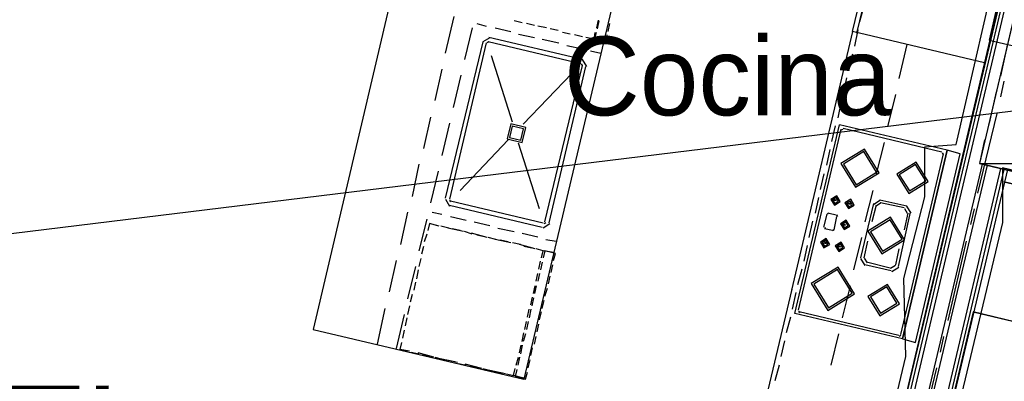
# Model space of a CAD drawing. Header units: feet. Extents: x -79 to 198, y -22 to 181.
# Tile 218 of 256: x 85.2 to 100.22, y 144.92 to 150.44. Entities that reach past the tile are written whole.
import ezdxf
from ezdxf.enums import TextEntityAlignment as Align

# ---------------------------------------------------------------- set-up
doc = ezdxf.new("R2010")
doc.units = ezdxf.units.FT
for name, color, linetype in [('A-AREA-UNIDAD', 30, 'CONTINUOUS'), ('A-LINEA', 7, 'CONTINUOUS'), ('A-MURO-CONCRETO', 8, 'CONTINUOUS'), ('A-NOMBRE-ESPACIO', 2, 'CONTINUOUS'), ('A-TEXTO-PDF', 3, 'CONTINUOUS')]:
    doc.layers.add(name, color=color, linetype=linetype)

msp = doc.modelspace()

# ---------------------------------------------------------------- linework, layer by layer
at = {"layer": 'A-AREA-UNIDAD'}
for points in [[(85.28, 129.1733), (88.512, 142.8089), (89.76, 142.7733), (97.68, 140.9422), (98.72, 145.2978), (98.688, 146.4889), (99.008, 147.7333), (99.008, 148.4978), (99.488, 148.5333), (100.192, 151.6089), (101.2, 151.6978), (102.848, 158.6489), (102.56, 158.7378), (102.528, 159.4133), (96.128, 159.8222), (90.24, 159.8933), (84.192, 159.5733), (77.44, 158.8622), (73.68, 158.1689)], [(101.888, 147.7689), (100.192, 148.1778), (100.192, 147.3422), (98.4, 139.8222), (96.72, 139.8933), (96.672, 140.1422), (89.248, 141.8489), (86.192, 128.9244)]]:
    msp.add_lwpolyline(points, dxfattribs=at)
at = {"layer": 'A-LINEA'}
for p, q in [((94.92, 153.5378), (92.8933, 144.9511)), ((97.9733, 150.2311), (98.5467, 152.6844)), ((128.4377, 152.4797), (36.6895, 141.2395)), ((100.4933, 152.2178), (97.7733, 140.7111)), ((100.5467, 152.2044), (97.8133, 140.6578)), ((100.6, 152.1911), (97.8533, 140.5911)), ((90.8533, 150.7111), (89.68, 145.7111)), ((100.16, 150.7644), (97.7733, 140.7111)), ((98.08, 150.6444), (98.0133, 150.4044)), ((91.8267, 150.4844), (91.6933, 149.9244)), ((92.1733, 150.3778), (92.32, 150.3378)), ((92.8667, 150.3911), (92.7467, 150.4178)), ((93.0533, 150.3511), (92.9333, 150.3778)), ((93.24, 150.3111), (93.1067, 150.3378)), ((94.0267, 150.4311), (94, 150.3111)), ((94.0133, 150.2978), (94.04, 150.4178)), ((94.2, 150.3778), (94.1733, 150.2578)), ((92.1067, 150.3111), (91.9867, 149.8311)), ((92.4533, 150.3111), (92.6933, 150.2578)), ((92.8133, 150.2178), (93.0533, 150.1644)), ((93.4133, 150.2711), (93.2933, 150.2978)), ((93.6, 150.2178), (93.48, 150.2444)), ((93.7867, 150.1778), (93.6667, 150.2044)), ((93.9733, 150.1378), (94, 150.2444)), ((97.9067, 150.2578), (96.9733, 146.3111)), ((97.9867, 150.2844), (97.9333, 150.0311)), ((92.2667, 150.0978), (91.6933, 147.7111)), ((92.32, 150.0844), (91.76, 147.6978)), ((92.3733, 150.1621), (92.269, 150.0977)), ((92.3579, 150.0972), (92.3339, 150.0824)), ((93.76, 149.7644), (92.3467, 150.0978)), ((93.7867, 149.8311), (92.36, 150.1644)), ((93.1733, 150.1378), (93.4267, 150.0844)), ((93.5467, 150.0444), (93.7867, 149.9911)), ((98.7333, 150.0578), (98.6133, 149.5378)), ((100.2667, 150.0711), (100.16, 149.5778)), ((92.72, 148.8711), (92.4, 149.8844)), ((93.9067, 149.9644), (94.0667, 149.9244)), ((97.9067, 149.9111), (97.84, 149.6711)), ((93.2133, 147.3511), (93.7867, 149.7378)), ((93.28, 147.3378), (93.84, 149.7244)), ((93.7861, 149.7398), (93.7713, 149.7639)), ((93.851, 149.7245), (93.7866, 149.8288)), ((91.64, 149.6844), (91.5333, 149.2044)), ((91.9333, 149.5911), (91.8133, 149.0978)), ((92.88, 148.8444), (93.6267, 149.6178)), ((97.8133, 149.5511), (97.76, 149.3111)), ((100.2133, 149.4978), (100.16, 149.2578)), ((100.2133, 149.4978), (100.16, 149.2578)), ((100.2133, 149.4978), (100.16, 149.2578)), ((98.56, 149.2978), (98.44, 148.8044)), ((100.0933, 149.3378), (99.9867, 148.8578)), ((97.7333, 149.1911), (97.68, 148.9378)), ((100.1067, 149.0044), (99.8133, 147.7911)), ((100.1067, 149.0044), (99.8133, 147.7911)), ((100.1067, 149.0044), (99.8133, 147.7911)), ((91.4667, 148.9511), (91.36, 148.4711)), ((91.76, 148.8578), (91.64, 148.3644)), ((97.0267, 145.9511), (97.7067, 148.8311)), ((97.64, 148.8178), (97.5867, 148.5778)), ((99.3467, 148.4444), (97.7067, 148.8311)), ((97.08, 146.0044), (97.7333, 148.7644)), ((97.7579, 148.7639), (97.7339, 148.749)), ((99.2667, 148.4178), (97.76, 148.7778)), ((91.92, 147.8311), (92.6533, 148.6044)), ((93.1333, 147.5511), (92.8133, 148.5511)), ((98.3867, 148.5644), (98.2667, 148.0844)), ((97.56, 148.4578), (97.5067, 148.2178)), ((98.64, 145.6311), (99.2933, 148.3911)), ((98.6667, 145.5644), (99.3467, 148.4444)), ((99.2928, 148.3798), (99.2779, 148.4039)), ((91.2933, 148.2311), (91.1867, 147.7378)), ((99.88, 148.2311), (98.0133, 140.3378)), ((99.88, 148.2311), (98.0133, 140.3378)), ((99.96, 148.2178), (98.0667, 140.2444)), ((99.96, 148.2178), (98.0667, 140.2444)), ((91.5867, 148.1244), (91.4667, 147.6444)), ((97.4667, 148.0844), (97.4133, 147.8444)), ((100.16, 148.1644), (98.2267, 139.9911)), ((100.2133, 148.1511), (98.2667, 139.9244)), ((100.2133, 148.1511), (98.2667, 139.9244)), ((100.2133, 147.9644), (102.2267, 147.4844)), ((98.2133, 147.8311), (98.0933, 147.3511)), ((91.6957, 147.6977), (91.76, 147.5934)), ((91.7605, 147.6824), (91.7754, 147.6583)), ((91.7733, 147.6711), (93.1867, 147.3378)), ((97.3867, 147.7244), (97.3333, 147.4844)), ((97.6667, 147.6844), (97.5867, 147.6978)), ((97.6533, 147.6711), (97.5867, 147.6844)), ((97.6533, 147.6711), (97.6533, 147.6711)), ((97.88, 147.6178), (97.8, 147.6311)), ((97.88, 147.6311), (97.8133, 147.6444)), ((97.88, 147.6178), (97.88, 147.6178)), ((98.2267, 147.6311), (98.0267, 146.8044)), ((98.3333, 147.6821), (98.229, 147.6177)), ((98.3405, 147.6428), (98.2683, 147.5983)), ((98.7333, 147.5911), (98.32, 147.6844)), ((98.6933, 147.5644), (98.3333, 147.6444)), ((91.12, 147.4978), (91.0133, 147.0044)), ((91.4933, 147.4978), (91.64, 147.4711)), ((91.76, 147.6044), (93.1733, 147.2711)), ((97.4667, 147.2711), (97.52, 147.4711)), ((97.5446, 147.4839), (97.5205, 147.469)), ((97.5467, 147.4844), (97.6533, 147.4578)), ((98.2667, 147.6044), (98.2, 147.3511)), ((98.7867, 147.4978), (98.6, 146.6711)), ((98.7467, 147.4844), (98.6933, 147.2311)), ((98.7451, 147.4773), (98.7005, 147.5495)), ((98.7977, 147.4845), (98.7333, 147.5888)), ((99.76, 147.5511), (99.7067, 147.3111)), ((99.76, 147.5511), (99.7067, 147.3111)), ((99.76, 147.5511), (99.7067, 147.3111)), ((91.4133, 147.3911), (91.2933, 146.9111)), ((91.4533, 147.3244), (91.4267, 147.2178)), ((91.6, 147.2844), (91.4533, 147.3244)), ((91.56, 147.2978), (91.4533, 147.3244)), ((91.7733, 147.4311), (92.0133, 147.3778)), ((92.1333, 147.3511), (92.3733, 147.2978)), ((93.1867, 147.2601), (93.291, 147.3245)), ((93.2021, 147.325), (93.2261, 147.3398)), ((97.2933, 147.3644), (97.24, 147.1111)), ((97.6267, 147.2311), (97.6667, 147.4311)), ((97.6795, 147.4332), (97.6646, 147.4572)), ((97.8, 147.3111), (97.7333, 147.3244)), ((91.4133, 147.1644), (91.3733, 147.0444)), ((91.7467, 147.2578), (91.6267, 147.2844)), ((91.9733, 147.2044), (91.7333, 147.2578)), ((91.92, 147.2178), (91.8, 147.2444)), ((92.1067, 147.1644), (91.9867, 147.2044)), ((92.3333, 147.1111), (92.0933, 147.1778)), ((92.4933, 147.2578), (92.7467, 147.2044)), ((92.8667, 147.1778), (93.1067, 147.1244)), ((97.6, 147.2178), (97.48, 147.2444)), ((97.4805, 147.269), (97.4954, 147.245)), ((97.6021, 147.2183), (97.6261, 147.2332)), ((97.8, 147.2978), (97.7333, 147.3111)), ((97.8, 147.2978), (97.8, 147.2978)), ((92.2933, 147.1244), (92.1733, 147.1511)), ((92.4667, 147.0844), (92.3467, 147.1111)), ((92.6933, 147.0311), (92.4533, 147.0844)), ((92.6533, 147.0444), (92.5333, 147.0711)), ((92.84, 147.0044), (92.72, 147.0311)), ((93.2267, 147.0844), (93.3867, 147.0578)), ((97.5067, 147.0178), (97.4267, 147.0311)), ((98.04, 147.1111), (97.92, 146.6178)), ((98.1333, 147.0578), (98.08, 146.8044)), ((99.64, 147.0578), (99.36, 145.8444)), ((99.64, 147.0578), (99.36, 145.8444)), ((99.64, 147.0578), (99.36, 145.8444)), ((91.36, 146.9778), (91.3333, 146.8578)), ((93.0667, 146.9378), (92.8267, 147.0044)), ((93.0133, 146.9511), (92.8933, 146.9778)), ((93.3467, 146.8844), (93.1867, 146.9111)), ((93.2133, 146.9111), (93.1867, 146.8044)), ((97.2133, 146.9911), (97.16, 146.7511)), ((97.72, 146.9644), (97.6533, 146.9778)), ((98.6133, 146.9378), (98.56, 146.6978)), ((90.9467, 146.7644), (90.84, 146.2844)), ((91.32, 146.7911), (91.2933, 146.6711)), ((93.12, 146.6311), (93.1467, 146.7511)), ((93.1733, 146.7378), (93.1467, 146.6178)), ((98.029, 146.7911), (98.0934, 146.6868)), ((98.0816, 146.7983), (98.1262, 146.7261)), ((98.48, 146.6444), (98.12, 146.7378)), ((91.24, 146.6711), (91.12, 146.1778)), ((91.28, 146.6178), (91.2533, 146.4844)), ((93.08, 146.4444), (93.1067, 146.5644)), ((93.1333, 146.5644), (93.1067, 146.4444)), ((93.3067, 146.5778), (93.3333, 146.6978)), ((97.1333, 146.6311), (97.0667, 146.3911)), ((98.4933, 146.6044), (98.0933, 146.6978)), ((98.4862, 146.6461), (98.5584, 146.6906)), ((98.5067, 146.5934), (98.611, 146.6578)), ((91.24, 146.4311), (91.2133, 146.3111)), ((93.2667, 146.4044), (93.2933, 146.5244)), ((93.04, 146.2578), (93.0667, 146.3778)), ((93.08, 146.3778), (93.0533, 146.2578)), ((93.2133, 146.2178), (93.2533, 146.3378)), ((97.04, 146.2711), (96.9867, 146.0178)), ((97.8667, 146.3778), (97.7467, 145.8844)), ((91.1867, 146.2444), (91.16, 146.1244)), ((93, 146.0844), (93.0267, 146.2044)), ((93.04, 146.1911), (93.0133, 146.0711)), ((93.1733, 146.0311), (93.2, 146.1511)), ((90.7733, 146.0311), (90.6533, 145.4844)), ((91.1467, 146.0711), (91.12, 145.9378)), ((92.9467, 145.8978), (92.9733, 146.0178)), ((93, 146.0178), (92.9733, 145.8844)), ((93.1333, 145.8578), (93.16, 145.9778)), ((97.0805, 145.989), (97.0954, 145.965)), ((98.6133, 145.6178), (97.0933, 145.9778)), ((91.0667, 145.9378), (90.9467, 145.4178)), ((91.1067, 145.8844), (91.08, 145.7644)), ((92.9067, 145.7111), (92.9333, 145.8311)), ((92.96, 145.8311), (92.9333, 145.7111)), ((96.96, 145.8978), (96.8933, 145.6578)), ((98.6667, 145.5644), (97.0267, 145.9511)), ((89.68, 145.7111), (92.8933, 144.9511)), ((91.0667, 145.6978), (91.04, 145.5778)), ((93.0933, 145.6711), (93.12, 145.7911)), ((92.8667, 145.5244), (92.8933, 145.6578)), ((92.92, 145.6444), (92.88, 145.5244)), ((93.0533, 145.4844), (93.08, 145.6044)), ((96.8667, 145.5378), (96.8133, 145.2978)), ((97.6933, 145.6444), (97.5733, 145.1644)), ((98.6154, 145.605), (98.6395, 145.6198)), ((99.2933, 145.6044), (99.24, 145.3644)), ((99.2933, 145.6044), (99.24, 145.3644)), ((99.2933, 145.6044), (99.24, 145.3644)), ((91.1467, 145.3778), (91, 145.4044)), ((91.1733, 145.3644), (91.2933, 145.3378)), ((92.8267, 145.3511), (92.8533, 145.4711)), ((92.8667, 145.4711), (92.84, 145.3378)), ((93, 145.3111), (93.0267, 145.4311)), ((91.52, 145.2844), (91.28, 145.3511)), ((91.3467, 145.3244), (91.4667, 145.2978)), ((91.5333, 145.2844), (91.6533, 145.2578)), ((91.88, 145.2044), (91.64, 145.2578)), ((91.72, 145.2444), (91.84, 145.2178)), ((92.7733, 145.1644), (92.8133, 145.2844)), ((92.8267, 145.2844), (92.8, 145.1644)), ((92.96, 145.1244), (92.9867, 145.2444)), ((91.8933, 145.1911), (92.0133, 145.1644)), ((92.2533, 145.1111), (92, 145.1778)), ((92.08, 145.1511), (92.2, 145.1244)), ((92.2667, 145.1111), (92.3867, 145.0844)), ((92.6133, 145.0311), (92.3733, 145.0844)), ((92.44, 145.0711), (92.56, 145.0444)), ((96.7867, 145.1644), (96.72, 144.9244)), ((99.1867, 145.1244), (98.8933, 143.8978)), ((99.1867, 145.1244), (98.8933, 143.8978)), ((99.1867, 145.1244), (98.8933, 143.8978)), ((92.8933, 144.9644), (92.7333, 145.0044))]:
    msp.add_line(p, q, dxfattribs=at)
for points in [[(99.92, 149.7778), (97.9067, 150.2578), (98.4933, 152.6978)], [(102.0267, 147.7244), (102.8267, 151.1244), (100.64, 151.6444), (99.84, 148.2444), (102.0267, 147.7244)], [(100.12, 150.6978), (99.9867, 150.1244), (100.56, 149.9911)], [(93.9733, 150.2444), (93.96, 150.1378), (93.84, 150.1644)], [(94.16, 150.2044), (94.1333, 150.0978), (93.9733, 150.1378)], [(99.7467, 145.9778), (101.76, 145.4978), (102.6933, 149.4311)], [(102.6933, 149.4311), (102.2267, 147.4844), (100.2133, 147.9644)], [(92.9218, 148.792), (92.6924, 148.8463), (92.6382, 148.6169), (92.8676, 148.5626), (92.9218, 148.792)], [(92.8878, 148.771), (92.7135, 148.8122), (92.6722, 148.6379), (92.8465, 148.5967), (92.8878, 148.771)], [(99.92, 148.6044), (99.84, 148.2444), (100.08, 148.1911)], [(97.9509, 147.8792), (98.3119, 148.102), (98.0891, 148.4631), (97.7281, 148.2402), (97.9509, 147.8792)], [(97.9601, 147.9181), (98.273, 148.1113), (98.0799, 148.4241), (97.767, 148.231), (97.9601, 147.9181)], [(98.8667, 145.5111), (99.5467, 148.3911), (99.3467, 148.4444), (98.6667, 145.5644), (98.8667, 145.5111)], [(98.7632, 147.7844), (99.06, 147.9677), (98.8768, 148.2645), (98.58, 148.0812), (98.7632, 147.7844)], [(98.7724, 147.8233), (99.0211, 147.9769), (98.8676, 148.2256), (98.6189, 148.072), (98.7724, 147.8233)], [(100.2667, 148.1511), (98.3067, 139.8578), (89.1867, 142.0178)], [(100.2667, 148.1511), (98.3067, 139.8578), (89.1867, 142.0178)], [(97.6298, 147.6064), (97.718, 147.6609), (97.6635, 147.7491), (97.5753, 147.6947), (97.6298, 147.6064)], [(97.6359, 147.6324), (97.6921, 147.667), (97.6574, 147.7232), (97.6013, 147.6885), (97.6359, 147.6324)], [(97.8431, 147.5531), (97.9314, 147.6076), (97.8769, 147.6958), (97.7886, 147.6413), (97.8431, 147.5531)], [(97.8493, 147.579), (97.9054, 147.6137), (97.8707, 147.6699), (97.8146, 147.6352), (97.8493, 147.579)], [(97.7765, 147.2331), (97.8647, 147.2876), (97.8102, 147.3758), (97.722, 147.3213), (97.7765, 147.2331)], [(97.7826, 147.259), (97.8387, 147.2937), (97.8041, 147.3499), (97.7479, 147.3152), (97.7826, 147.259)], [(98.354, 146.8655), (98.699, 147.0784), (98.486, 147.4234), (98.141, 147.2104), (98.354, 146.8655)], [(98.3632, 146.9044), (98.66, 147.0877), (98.4768, 147.3845), (98.18, 147.2012), (98.3632, 146.9044)], [(97.4698, 146.9531), (97.558, 147.0076), (97.5035, 147.0958), (97.4153, 147.0413), (97.4698, 146.9531)], [(97.5067, 147.0311), (97.5067, 147.0311), (97.44, 147.0578)], [(97.4759, 146.979), (97.5321, 147.0137), (97.4974, 147.0699), (97.4413, 147.0352), (97.4759, 146.979)], [(97.6965, 146.8997), (97.7847, 146.9542), (97.7302, 147.0425), (97.642, 146.988), (97.6965, 146.8997)], [(97.7026, 146.9257), (97.7587, 146.9604), (97.7241, 147.0165), (97.6679, 146.9819), (97.7026, 146.9257)], [(93.16, 146.8044), (93.1867, 146.9111), (93.08, 146.9378)], [(93.3467, 146.7644), (93.3733, 146.8711), (93.2133, 146.9111)], [(97.6533, 147.0044), (97.72, 146.9778), (97.72, 146.9778)], [(97.5284, 146.0002), (97.9375, 146.2528), (97.6849, 146.662), (97.2758, 146.4094), (97.5284, 146.0002)], [(97.5376, 146.0392), (97.8986, 146.262), (97.6757, 146.6231), (97.3147, 146.4002), (97.5376, 146.0392)], [(98.5867, 144.1244), (96.5733, 144.5911), (96.9867, 146.3244)], [(98.3232, 145.9177), (98.62, 146.101), (98.4368, 146.3978), (98.14, 146.2146), (98.3232, 145.9177)], [(98.3324, 145.9567), (98.5811, 146.1102), (98.4276, 146.3589), (98.1789, 146.2054), (98.3324, 145.9567)], [(100.8133, 142.6444), (101.5067, 145.5511), (99.7467, 145.9778), (99.0533, 143.0578), (100.8133, 142.6444)], [(91.0267, 145.5111), (91, 145.4044), (91.1067, 145.3778)], [(92.6267, 145.0311), (92.7333, 145.0044), (92.76, 145.1111)], [(92.7867, 145.0978), (92.76, 144.9911), (92.92, 144.9511), (92.9467, 145.0578)]]:
    msp.add_lwpolyline(points, dxfattribs=at)
at = {"layer": 'A-MURO-CONCRETO'}
for points in [[(100.52, 151.1244), (99.84, 148.2444), (102.1467, 148.2444), (100.52, 151.1244)], [(99.84, 148.2444), (102.1467, 148.2444), (102.0267, 147.7244), (99.84, 148.2444), (99.84, 148.2444)]]:
    msp.add_lwpolyline(points, dxfattribs=at)

# ---------------------------------------------------------------- texts
at = {"layer": 'A-NOMBRE-ESPACIO'}
msp.add_text('Cocina', height=1.2, dxfattribs=at).set_placement((96, 148.9778), align=Align.CENTER)
at = {"layer": 'A-TEXTO-PDF'}
msp.add_text("'2CE'", height=1.646, dxfattribs=at).set_placement((84.1128, 143.2052), align=Align.CENTER)

doc.saveas('drawing.dxf')
